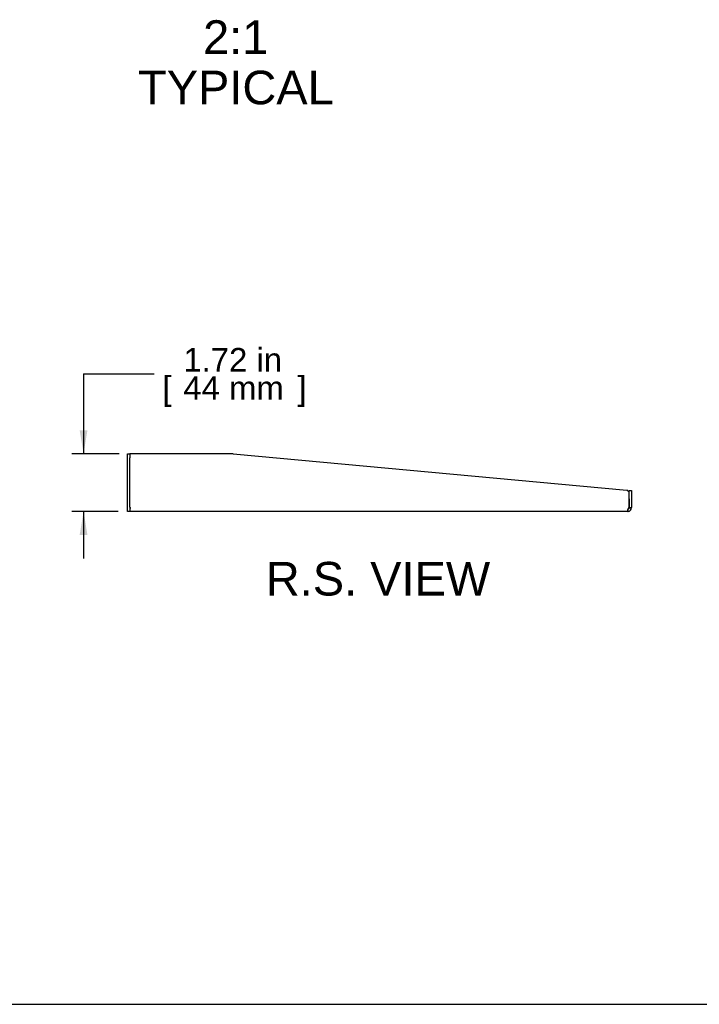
# Model space of a CAD drawing. Header units: inches. Extents: x 0 to 80.9, y 0 to 59.8.
# Tile 2 of 15: x 40.4 to 60.7, y 0 to 29.3. Entities that reach past the tile are written whole.
import ezdxf
from ezdxf.enums import TextEntityAlignment as Align

# ---------------------------------------------------------------- set-up
doc = ezdxf.new("R2010")
doc.units = ezdxf.units.IN
doc.header["$MEASUREMENT"] = 0
doc.layers.add('COM56026-1', color=7, linetype='Continuous')
doc.layers.add('Default', color=7, linetype='Continuous')
doc.styles.add('SEACAD_Arial', font='arial.ttf')
doc.dimstyles.new('WEB', dxfattribs={"dimtxt": 0.7, "dimasz": 0.7, "dimexe": 0.35, "dimexo": 0.35, "dimgap": 0.35, "dimtad": 0, "dimtih": 1, "dimtoh": 1, "dimzin": 4, "dimdsep": 46, "dimtxsty": 'SEACAD_Arial', "dimblk1": '_SE_FILLED', "dimblk2": '_SE_FILLED', "dimsah": 1, "dimcen": 0.35, "dimadec": 0, "dimazin": 0, "dimtfac": 1, "dimtdec": 0, "dimtofl": 0, "dimtmove": 0, "dimatfit": 3, "dimfxl": 1, "dimtolj": 1, "dimtzin": 4, "dimarcsym": 0})

# ---------------------------------------------------------------- blocks, each defined once
blk = doc.blocks.new('SE4')
at = {"layer": 'COM56026-1', "color": 7, "linetype": 'Continuous'}
for p, q in [((43.644, 16.257), (43.644, 16.382)), ((43.644, 16.382), (43.716, 16.382)), ((43.644, 14.789), (43.644, 16.257)), ((43.716, 16.382), (43.716, 16.257)), ((43.752, 16.382), (43.716, 16.382)), ((43.716, 14.789), (43.716, 16.257)), ((46.791, 16.382), (43.752, 16.382)), ((46.791, 16.382), (58.506, 15.302)), ((58.572, 15.236), (58.506, 15.302)), ((58.572, 15.039), (58.572, 15.289)), ((58.572, 15.289), (58.644, 15.289)), ((58.572, 14.781), (58.572, 15.236)), ((58.644, 15.289), (58.644, 15.039)), ((58.572, 15.039), (58.572, 14.781)), ((58.644, 15.039), (58.644, 14.781)), ((43.644, 14.664), (43.644, 14.789)), ((43.716, 14.664), (43.644, 14.664)), ((43.716, 14.789), (43.716, 14.664)), ((43.716, 14.772), (43.752, 14.772)), ((43.716, 14.772), (43.752, 14.772)), ((58.536, 14.664), (43.716, 14.664)), ((43.752, 14.772), (43.752, 14.772)), ((58.572, 14.772), (58.572, 14.781)), ((58.572, 14.781), (58.644, 14.781)), ((58.572, 14.772), (58.594, 14.772)), ((58.594, 14.772), (58.644, 14.772)), ((58.644, 14.772), (58.644, 14.781))]:
    blk.add_line(p, q, dxfattribs=at)
for centre, radius, start, end in [((58.536, 14.772), 0.108, 270, 274.6194), ((58.536, 14.772), 0.108, 270, 274.6295), ((58.536, 14.772), 0.036, 278.1372, 360), ((57.117, 14.629), 1.428, 1.4176, 4.31), ((57.114, 14.629), 1.432, 1.4145, 4.3006), ((58.536, 14.772), 0.108, 274.6194, 360), ((58.582, 14.727), 0.055, 100.0407, 124.1612)]:
    blk.add_arc(centre, radius, start, end, dxfattribs=at)
blk.add_open_spline([(58.551, 14.772), (58.542, 14.761), (58.536, 14.748), (58.529, 14.722), (58.527, 14.71), (58.526, 14.689), (58.527, 14.68), (58.533, 14.669), (58.538, 14.665), (58.545, 14.664)], degree=3, knots=[0, 0, 0, 0, 0.25, 0.25, 0.5, 0.5, 0.75, 0.75, 1, 1, 1, 1], dxfattribs=at)
blk.add_open_spline([(58.534, 14.738), (58.536, 14.737), (58.538, 14.737), (58.541, 14.736)], degree=3, dxfattribs=at)
blk = doc.blocks.new('DMBLK119')
at = {"layer": 'Default', "linetype": 'Continuous', "transparency": 16777216}
for points in [[(42.224, 17.082), (42.341, 16.382), (42.457, 17.082)], [(42.224, 13.964), (42.457, 13.964), (42.341, 14.664)]]:
    blk.add_hatch(color=7, dxfattribs=at).paths.add_polyline_path(points)
at = {"layer": 'Default', "color": 7, "linetype": 'Continuous', "transparency": 16777216}
for p, q in [((42.341, 18.759), (44.441, 18.759)), ((42.341, 18.759), (42.341, 16.382)), ((43.402, 16.382), (41.991, 16.382)), ((43.366, 14.664), (41.991, 14.664)), ((42.341, 14.664), (42.341, 13.264))]:
    blk.add_line(p, q, dxfattribs=at)
at = {"layer": 'Default', "color": 7, "linetype": 'Continuous', "transparency": 16777216, "style": 'SEACAD_Arial'}
for s, p in [('1.72 in', (45.31, 19.529)), ('[', (44.686, 18.689)), ('44 mm', (45.31, 18.689)), (']', (48.703, 18.689))]:
    blk.add_text(s, height=0.7, dxfattribs=at).set_placement(p, align=Align.TOP_LEFT)
blk = doc.blocks.new('_SE_FILLED')
at = {"color": 0}
blk.add_line((0, 0), (-1, 0), dxfattribs=at)
blk.add_solid([(0, 0), (-1, -0.1665), (-1, 0.1665), (0, 0)], dxfattribs=at)

msp = doc.modelspace()

# ---------------------------------------------------------------- linework, layer by layer
at = {"layer": 'Default', "color": 7, "linetype": 'Continuous'}
msp.add_line((0, 0), (80, 0), dxfattribs=at)

# ---------------------------------------------------------------- block references
at = {"layer": 'Default'}
msp.add_blockref('SE4', (0, 0), dxfattribs=at)

# ---------------------------------------------------------------- texts
at = {"layer": 'Default', "color": 7, "linetype": 'Continuous', "style": 'SEACAD_Arial'}
for s, p in [('2:1', (45.897, 29.28)), ('TYPICAL', (43.962, 27.78)), ('R.S. VIEW', (47.764, 13.164))]:
    msp.add_text(s, height=1, dxfattribs=at).set_placement(p, align=Align.TOP_LEFT)

# ---------------------------------------------------------------- dimensions: what is measured, and where the dimension line sits
at = {"layer": 'Default', "color": 7, "linetype": 'Continuous'}
dim = msp.add_linear_dim(base=(42.341, 14.664), p1=(46.791, 16.382), p2=(43.716, 14.664), angle=90, text='\\A1;<>', dimstyle='WEB', dxfattribs=at)
dim.commit()
dim.dimension.update_dxf_attribs({"geometry": 'DMBLK119', "text_midpoint": (44.441, 18.759), "dimtype": 160})

doc.saveas('drawing.dxf')
